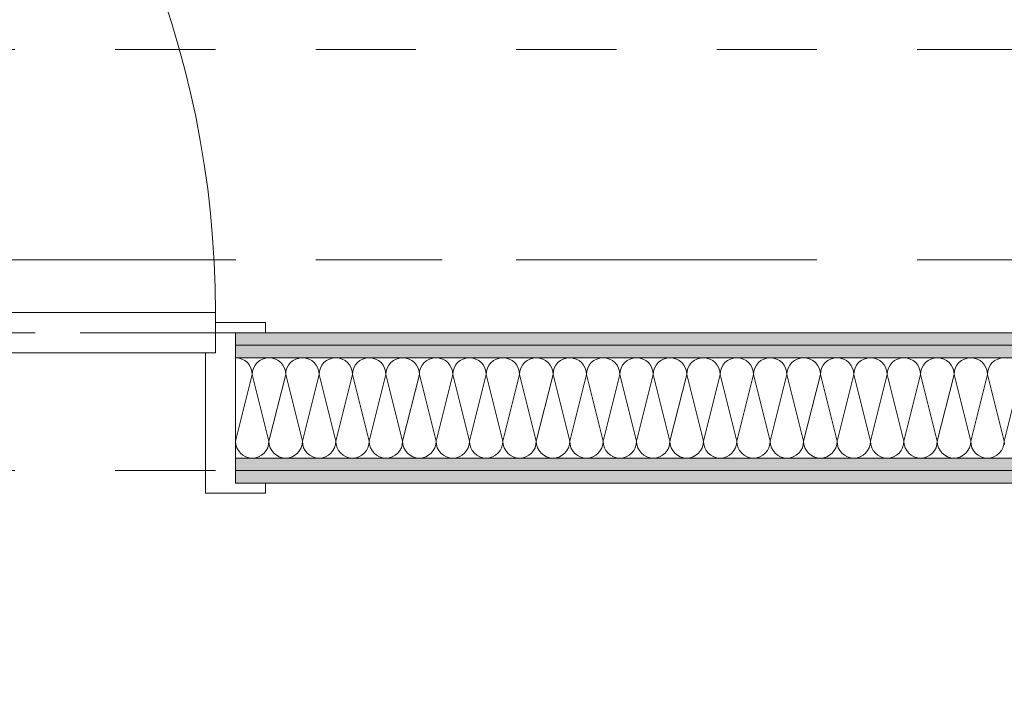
# Model space of a CAD drawing. Header units: metres. Extents: x -4 to 100, y -11 to 17.
# Tile 58 of 256: x 2.485 to 3.467, y 7.875 to 8.54. Entities that reach past the tile are written whole.
import ezdxf

# ---------------------------------------------------------------- set-up
doc = ezdxf.new("R2010")
doc.units = ezdxf.units.M
doc.header["$MEASUREMENT"] = 0
for name, pattern in [('Achse', [0.2, 0.1, -0.05, 0, -0.05]), ('Strichlinie doppelt', [0.546806, 0.264583, -0.105833, 0.070556, -0.105833]), ('Strichlinie eng', [0.115, 0.075, -0.04]), ('Untersicht', [0.1, 0.075, -0.025])]:
    doc.linetypes.add(name, pattern=pattern)
for name, color, linetype in [('152 - Bemaßung_ Beschriftung.Ausbau', 7, 'Continuous'), ('451 - Universal.Achsen Raster', 7, 'Continuous'), ('608 - Struktur.Träger', 7, 'Continuous'), ('650 - Abdeckung.Fußboden Aufbau', 7, 'Continuous'), ('Neubau_606 - Struktur.Wand Innen Ausbau', 7, 'Continuous'), ('Neubau_653 - Abdeckung.TB Verkofferung', 7, 'Continuous')]:
    doc.layers.add(name, color=color, linetype=linetype)
doc.styles.add('ERSTELLTER_STIL_2', font='txt')
doc.dimstyles.new('ERSTELLTER_STIL__3', dxfattribs={"dimtxt": 0.1, "dimasz": 0.0532, "dimexe": 0.18, "dimexo": 0.0625, "dimgap": 0, "dimtad": 1, "dimzin": 0, "dimdsep": 46, "dimtxsty": 'ERSTELLTER_STIL_2', "dimblk": 'ARROWHEAD_2', "dimblk1": 'ARROWHEAD_2', "dimblk2": 'ARROWHEAD_2', "dimcen": 0.09, "dimse1": 1, "dimse2": 1, "dimclrd": 7, "dimclre": 7, "dimclrt": 7, "dimazin": 0, "dimtfac": 1, "dimtdec": 4, "dimtmove": 0, "dimatfit": 3, "dimfxl": 1, "dimtolj": 1, "dimtzin": 0, "dimarcsym": 0})
doc.dimstyles.new('ERSTELLTER_STIL__4', dxfattribs={"dimtxt": 0.1, "dimasz": 0.0532, "dimexe": 0.18, "dimexo": 0.0625, "dimgap": 0, "dimtad": 1, "dimzin": 0, "dimdsep": 46, "dimtxsty": 'ERSTELLTER_STIL_2', "dimblk": 'ARROWHEAD_2', "dimblk1": 'ARROWHEAD_2', "dimblk2": 'ARROWHEAD_2', "dimcen": 0.09, "dimse1": 1, "dimse2": 1, "dimclrd": 7, "dimclre": 7, "dimclrt": 7, "dimazin": 0, "dimtfac": 1, "dimtdec": 4, "dimtmove": 2, "dimatfit": 3, "dimfxl": 1, "dimtolj": 1, "dimtzin": 0, "dimarcsym": 0})
doc.dimstyles.new('ERSTELLTER_STIL__5', dxfattribs={"dimtxt": 0.1, "dimasz": 0.0532, "dimexe": 0.18, "dimexo": 0.0625, "dimgap": 0, "dimtad": 1, "dimtih": 1, "dimtoh": 1, "dimzin": 0, "dimdsep": 46, "dimtxsty": 'ERSTELLTER_STIL_2', "dimblk": 'ARROWHEAD_2', "dimblk1": 'ARROWHEAD_2', "dimblk2": 'ARROWHEAD_2', "dimcen": 0.09, "dimse1": 1, "dimse2": 1, "dimclrd": 7, "dimclre": 7, "dimclrt": 7, "dimazin": 0, "dimtfac": 1, "dimtdec": 4, "dimtmove": 0, "dimatfit": 3, "dimfxl": 1, "dimtolj": 1, "dimtzin": 0, "dimarcsym": 0})
pattern_1 = [(45, (0, 0), (-0.01767767, 0.01767767), [0, -0.025])]

# ---------------------------------------------------------------- blocks, each defined once
blk = doc.blocks.new('*X32')
at = {"layer": 'Neubau_606 - Struktur.Wand Innen Ausbau', "color": 7, "linetype": 'Continuous', "lineweight": 5}
for p, q in [((2.7, 8.20248), (2.69999, 8.20248)), ((2.70325, 8.20216), (2.7, 8.20248)), ((2.70638, 8.20121), (2.70325, 8.20216)), ((2.70926, 8.19967), (2.70638, 8.20121)), ((2.72696, 8.20121), (2.72407, 8.19967)), ((2.73008, 8.20216), (2.72696, 8.20121)), ((2.73333, 8.20248), (2.73008, 8.20216)), ((2.73658, 8.20216), (2.73333, 8.20248)), ((2.73971, 8.20121), (2.73658, 8.20216)), ((2.74259, 8.19967), (2.73971, 8.20121)), ((2.76029, 8.20121), (2.75741, 8.19967)), ((2.76342, 8.20216), (2.76029, 8.20121)), ((2.76667, 8.20248), (2.76342, 8.20216)), ((2.76992, 8.20216), (2.76667, 8.20248)), ((2.77304, 8.20121), (2.76992, 8.20216)), ((2.77593, 8.19967), (2.77304, 8.20121)), ((2.79362, 8.20121), (2.79074, 8.19967)), ((2.79675, 8.20216), (2.79362, 8.20121)), ((2.8, 8.20248), (2.79675, 8.20216)), ((2.80325, 8.20216), (2.8, 8.20248)), ((2.80638, 8.20121), (2.80325, 8.20216)), ((2.80926, 8.19967), (2.80638, 8.20121)), ((2.82696, 8.20121), (2.82407, 8.19967)), ((2.83008, 8.20216), (2.82696, 8.20121)), ((2.83333, 8.20248), (2.83008, 8.20216)), ((2.83658, 8.20216), (2.83333, 8.20248)), ((2.83971, 8.20121), (2.83658, 8.20216)), ((2.84259, 8.19967), (2.83971, 8.20121)), ((2.86029, 8.20121), (2.85741, 8.19967)), ((2.86342, 8.20216), (2.86029, 8.20121)), ((2.86667, 8.20248), (2.86342, 8.20216)), ((2.86992, 8.20216), (2.86667, 8.20248)), ((2.87304, 8.20121), (2.86992, 8.20216)), ((2.87593, 8.19967), (2.87304, 8.20121)), ((2.89362, 8.20121), (2.89074, 8.19967)), ((2.89675, 8.20216), (2.89362, 8.20121)), ((2.9, 8.20248), (2.89675, 8.20216)), ((2.90325, 8.20216), (2.9, 8.20248)), ((2.90638, 8.20121), (2.90325, 8.20216)), ((2.90926, 8.19967), (2.90638, 8.20121)), ((2.92696, 8.20121), (2.92407, 8.19967)), ((2.93008, 8.20216), (2.92696, 8.20121)), ((2.93333, 8.20248), (2.93008, 8.20216)), ((2.93658, 8.20216), (2.93333, 8.20248)), ((2.93971, 8.20121), (2.93658, 8.20216)), ((2.94259, 8.19967), (2.93971, 8.20121)), ((2.96029, 8.20121), (2.95741, 8.19967)), ((2.96342, 8.20216), (2.96029, 8.20121)), ((2.96667, 8.20248), (2.96342, 8.20216)), ((2.96992, 8.20216), (2.96667, 8.20248)), ((2.97304, 8.20121), (2.96992, 8.20216)), ((2.97593, 8.19967), (2.97304, 8.20121)), ((2.99362, 8.20121), (2.99074, 8.19967)), ((2.99675, 8.20216), (2.99362, 8.20121)), ((3, 8.20248), (2.99675, 8.20216)), ((3.00325, 8.20216), (3, 8.20248)), ((3.00638, 8.20121), (3.00325, 8.20216)), ((3.00926, 8.19967), (3.00638, 8.20121)), ((3.02696, 8.20121), (3.02407, 8.19967)), ((3.03008, 8.20216), (3.02696, 8.20121)), ((3.03333, 8.20248), (3.03008, 8.20216)), ((3.03658, 8.20216), (3.03333, 8.20248)), ((3.03971, 8.20121), (3.03658, 8.20216)), ((3.04259, 8.19967), (3.03971, 8.20121)), ((3.06029, 8.20121), (3.05741, 8.19967)), ((3.06342, 8.20216), (3.06029, 8.20121)), ((3.06667, 8.20248), (3.06342, 8.20216)), ((3.06992, 8.20216), (3.06667, 8.20248)), ((3.07304, 8.20121), (3.06992, 8.20216)), ((3.07593, 8.19967), (3.07304, 8.20121)), ((3.09362, 8.20121), (3.09074, 8.19967)), ((3.09675, 8.20216), (3.09362, 8.20121)), ((3.1, 8.20248), (3.09675, 8.20216)), ((3.10325, 8.20216), (3.1, 8.20248)), ((3.10638, 8.20121), (3.10325, 8.20216)), ((3.10926, 8.19967), (3.10638, 8.20121)), ((3.12696, 8.20121), (3.12407, 8.19967)), ((3.13008, 8.20216), (3.12696, 8.20121)), ((3.13333, 8.20248), (3.13008, 8.20216)), ((3.13658, 8.20216), (3.13333, 8.20248)), ((3.13971, 8.20121), (3.13658, 8.20216)), ((3.14259, 8.19967), (3.13971, 8.20121)), ((3.16029, 8.20121), (3.15741, 8.19967)), ((3.16342, 8.20216), (3.16029, 8.20121)), ((3.16667, 8.20248), (3.16342, 8.20216)), ((3.16992, 8.20216), (3.16667, 8.20248)), ((3.17304, 8.20121), (3.16992, 8.20216)), ((3.17593, 8.19967), (3.17304, 8.20121)), ((3.19362, 8.20121), (3.19074, 8.19967)), ((3.19675, 8.20216), (3.19362, 8.20121)), ((3.2, 8.20248), (3.19675, 8.20216)), ((3.20325, 8.20216), (3.2, 8.20248)), ((3.20638, 8.20121), (3.20325, 8.20216)), ((3.20926, 8.19967), (3.20638, 8.20121)), ((3.22696, 8.20121), (3.22407, 8.19967)), ((3.23008, 8.20216), (3.22696, 8.20121)), ((3.23333, 8.20248), (3.23008, 8.20216)), ((3.23658, 8.20216), (3.23333, 8.20248)), ((3.23971, 8.20121), (3.23658, 8.20216)), ((3.24259, 8.19967), (3.23971, 8.20121)), ((3.26029, 8.20121), (3.25741, 8.19967)), ((3.26342, 8.20216), (3.26029, 8.20121)), ((3.26667, 8.20248), (3.26342, 8.20216)), ((3.26992, 8.20216), (3.26667, 8.20248)), ((3.27304, 8.20121), (3.26992, 8.20216)), ((3.27593, 8.19967), (3.27304, 8.20121)), ((3.29362, 8.20121), (3.29074, 8.19967)), ((3.29675, 8.20216), (3.29362, 8.20121)), ((3.3, 8.20248), (3.29675, 8.20216)), ((3.30325, 8.20216), (3.3, 8.20248)), ((3.30638, 8.20121), (3.30325, 8.20216)), ((3.30926, 8.19967), (3.30638, 8.20121)), ((3.32696, 8.20121), (3.32407, 8.19967)), ((3.33008, 8.20216), (3.32696, 8.20121)), ((3.33333, 8.20248), (3.33008, 8.20216)), ((3.33658, 8.20216), (3.33333, 8.20248)), ((3.33971, 8.20121), (3.33658, 8.20216)), ((3.34259, 8.19967), (3.33971, 8.20121)), ((3.36029, 8.20121), (3.35741, 8.19967)), ((3.36342, 8.20216), (3.36029, 8.20121)), ((3.36667, 8.20248), (3.36342, 8.20216)), ((3.36992, 8.20216), (3.36667, 8.20248)), ((3.37304, 8.20121), (3.36992, 8.20216)), ((3.37593, 8.19967), (3.37304, 8.20121)), ((3.39362, 8.20121), (3.39074, 8.19967)), ((3.39675, 8.20216), (3.39362, 8.20121)), ((3.4, 8.20248), (3.39675, 8.20216)), ((3.40325, 8.20216), (3.4, 8.20248)), ((3.40638, 8.20121), (3.40325, 8.20216)), ((3.40926, 8.19967), (3.40638, 8.20121)), ((3.42696, 8.20121), (3.42407, 8.19967)), ((3.43008, 8.20216), (3.42696, 8.20121)), ((3.43333, 8.20248), (3.43008, 8.20216)), ((3.43658, 8.20216), (3.43333, 8.20248)), ((3.43971, 8.20121), (3.43658, 8.20216)), ((3.44259, 8.19967), (3.43971, 8.20121)), ((3.46029, 8.20121), (3.45741, 8.19967)), ((3.46342, 8.20216), (3.46029, 8.20121)), ((3.46667, 8.20248), (3.46342, 8.20216)), ((3.46992, 8.20216), (3.46667, 8.20248)), ((2.71179, 8.1976), (2.70926, 8.19967)), ((2.71386, 8.19508), (2.71179, 8.1976)), ((2.7154, 8.19219), (2.71386, 8.19508)), ((2.71635, 8.18907), (2.7154, 8.19219)), ((2.71794, 8.19219), (2.71699, 8.18907)), ((2.71948, 8.19508), (2.71794, 8.19219)), ((2.72155, 8.1976), (2.71948, 8.19508)), ((2.72407, 8.19967), (2.72155, 8.1976)), ((2.74512, 8.1976), (2.74259, 8.19967)), ((2.74719, 8.19508), (2.74512, 8.1976)), ((2.74873, 8.19219), (2.74719, 8.19508)), ((2.74968, 8.18907), (2.74873, 8.19219)), ((2.75127, 8.19219), (2.75032, 8.18907)), ((2.75281, 8.19508), (2.75127, 8.19219)), ((2.75488, 8.1976), (2.75281, 8.19508)), ((2.75741, 8.19967), (2.75488, 8.1976)), ((2.77845, 8.1976), (2.77593, 8.19967)), ((2.78052, 8.19508), (2.77845, 8.1976)), ((2.78206, 8.19219), (2.78052, 8.19508)), ((2.78301, 8.18907), (2.78206, 8.19219)), ((2.7846, 8.19219), (2.78365, 8.18907)), ((2.78614, 8.19508), (2.7846, 8.19219)), ((2.78821, 8.1976), (2.78614, 8.19508)), ((2.79074, 8.19967), (2.78821, 8.1976)), ((2.81179, 8.1976), (2.80926, 8.19967)), ((2.81386, 8.19508), (2.81179, 8.1976)), ((2.8154, 8.19219), (2.81386, 8.19508)), ((2.81635, 8.18907), (2.8154, 8.19219)), ((2.81794, 8.19219), (2.81699, 8.18907)), ((2.81948, 8.19508), (2.81794, 8.19219)), ((2.82155, 8.1976), (2.81948, 8.19508)), ((2.82407, 8.19967), (2.82155, 8.1976)), ((2.84512, 8.1976), (2.84259, 8.19967)), ((2.84719, 8.19508), (2.84512, 8.1976)), ((2.84873, 8.19219), (2.84719, 8.19508)), ((2.84968, 8.18907), (2.84873, 8.19219)), ((2.85127, 8.19219), (2.85032, 8.18907)), ((2.85281, 8.19508), (2.85127, 8.19219)), ((2.85488, 8.1976), (2.85281, 8.19508)), ((2.85741, 8.19967), (2.85488, 8.1976)), ((2.87845, 8.1976), (2.87593, 8.19967)), ((2.88052, 8.19508), (2.87845, 8.1976)), ((2.88206, 8.19219), (2.88052, 8.19508)), ((2.88301, 8.18907), (2.88206, 8.19219)), ((2.8846, 8.19219), (2.88365, 8.18907)), ((2.88614, 8.19508), (2.8846, 8.19219)), ((2.88821, 8.1976), (2.88614, 8.19508)), ((2.89074, 8.19967), (2.88821, 8.1976)), ((2.91179, 8.1976), (2.90926, 8.19967)), ((2.91386, 8.19508), (2.91179, 8.1976)), ((2.9154, 8.19219), (2.91386, 8.19508)), ((2.91635, 8.18907), (2.9154, 8.19219)), ((2.91794, 8.19219), (2.91699, 8.18907)), ((2.91948, 8.19508), (2.91794, 8.19219)), ((2.92155, 8.1976), (2.91948, 8.19508)), ((2.92407, 8.19967), (2.92155, 8.1976)), ((2.94512, 8.1976), (2.94259, 8.19967)), ((2.94719, 8.19508), (2.94512, 8.1976)), ((2.94873, 8.19219), (2.94719, 8.19508)), ((2.94968, 8.18907), (2.94873, 8.19219)), ((2.95127, 8.19219), (2.95032, 8.18907)), ((2.95281, 8.19508), (2.95127, 8.19219)), ((2.95488, 8.1976), (2.95281, 8.19508)), ((2.95741, 8.19967), (2.95488, 8.1976)), ((2.97845, 8.1976), (2.97593, 8.19967)), ((2.98052, 8.19508), (2.97845, 8.1976)), ((2.98206, 8.19219), (2.98052, 8.19508)), ((2.98301, 8.18907), (2.98206, 8.19219)), ((2.9846, 8.19219), (2.98365, 8.18907)), ((2.98614, 8.19508), (2.9846, 8.19219)), ((2.98821, 8.1976), (2.98614, 8.19508)), ((2.99074, 8.19967), (2.98821, 8.1976)), ((3.01179, 8.1976), (3.00926, 8.19967)), ((3.01386, 8.19508), (3.01179, 8.1976)), ((3.0154, 8.19219), (3.01386, 8.19508)), ((3.01635, 8.18907), (3.0154, 8.19219)), ((3.01794, 8.19219), (3.01699, 8.18907)), ((3.01948, 8.19508), (3.01794, 8.19219)), ((3.02155, 8.1976), (3.01948, 8.19508)), ((3.02407, 8.19967), (3.02155, 8.1976)), ((3.04512, 8.1976), (3.04259, 8.19967)), ((3.04719, 8.19508), (3.04512, 8.1976)), ((3.04873, 8.19219), (3.04719, 8.19508)), ((3.04968, 8.18907), (3.04873, 8.19219)), ((3.05127, 8.19219), (3.05032, 8.18907)), ((3.05281, 8.19508), (3.05127, 8.19219)), ((3.05488, 8.1976), (3.05281, 8.19508)), ((3.05741, 8.19967), (3.05488, 8.1976)), ((3.07845, 8.1976), (3.07593, 8.19967)), ((3.08052, 8.19508), (3.07845, 8.1976)), ((3.08206, 8.19219), (3.08052, 8.19508)), ((3.08301, 8.18907), (3.08206, 8.19219)), ((3.0846, 8.19219), (3.08365, 8.18907)), ((3.08614, 8.19508), (3.0846, 8.19219)), ((3.08821, 8.1976), (3.08614, 8.19508)), ((3.09074, 8.19967), (3.08821, 8.1976)), ((3.11179, 8.1976), (3.10926, 8.19967)), ((3.11386, 8.19508), (3.11179, 8.1976)), ((3.1154, 8.19219), (3.11386, 8.19508)), ((3.11635, 8.18907), (3.1154, 8.19219)), ((3.11794, 8.19219), (3.11699, 8.18907)), ((3.11948, 8.19508), (3.11794, 8.19219)), ((3.12155, 8.1976), (3.11948, 8.19508)), ((3.12407, 8.19967), (3.12155, 8.1976)), ((3.14512, 8.1976), (3.14259, 8.19967)), ((3.14719, 8.19508), (3.14512, 8.1976)), ((3.14873, 8.19219), (3.14719, 8.19508)), ((3.14968, 8.18907), (3.14873, 8.19219)), ((3.15127, 8.19219), (3.15032, 8.18907)), ((3.15281, 8.19508), (3.15127, 8.19219)), ((3.15488, 8.1976), (3.15281, 8.19508)), ((3.15741, 8.19967), (3.15488, 8.1976)), ((3.17845, 8.1976), (3.17593, 8.19967)), ((3.18052, 8.19508), (3.17845, 8.1976)), ((3.18206, 8.19219), (3.18052, 8.19508)), ((3.18301, 8.18907), (3.18206, 8.19219)), ((3.1846, 8.19219), (3.18365, 8.18907)), ((3.18614, 8.19508), (3.1846, 8.19219)), ((3.18821, 8.1976), (3.18614, 8.19508)), ((3.19074, 8.19967), (3.18821, 8.1976)), ((3.21179, 8.1976), (3.20926, 8.19967)), ((3.21386, 8.19508), (3.21179, 8.1976)), ((3.2154, 8.19219), (3.21386, 8.19508)), ((3.21635, 8.18907), (3.2154, 8.19219)), ((3.21794, 8.19219), (3.21699, 8.18907)), ((3.21948, 8.19508), (3.21794, 8.19219)), ((3.22155, 8.1976), (3.21948, 8.19508)), ((3.22407, 8.19967), (3.22155, 8.1976)), ((3.24512, 8.1976), (3.24259, 8.19967)), ((3.24719, 8.19508), (3.24512, 8.1976)), ((3.24873, 8.19219), (3.24719, 8.19508)), ((3.24968, 8.18907), (3.24873, 8.19219)), ((3.25127, 8.19219), (3.25032, 8.18907)), ((3.25281, 8.19508), (3.25127, 8.19219)), ((3.25488, 8.1976), (3.25281, 8.19508)), ((3.25741, 8.19967), (3.25488, 8.1976)), ((3.27845, 8.1976), (3.27593, 8.19967)), ((3.28052, 8.19508), (3.27845, 8.1976)), ((3.28206, 8.19219), (3.28052, 8.19508)), ((3.28301, 8.18907), (3.28206, 8.19219)), ((3.2846, 8.19219), (3.28365, 8.18907)), ((3.28614, 8.19508), (3.2846, 8.19219)), ((3.28821, 8.1976), (3.28614, 8.19508)), ((3.29074, 8.19967), (3.28821, 8.1976)), ((3.31179, 8.1976), (3.30926, 8.19967)), ((3.31386, 8.19508), (3.31179, 8.1976)), ((3.3154, 8.19219), (3.31386, 8.19508)), ((3.31635, 8.18907), (3.3154, 8.19219)), ((3.31794, 8.19219), (3.31699, 8.18907)), ((3.31948, 8.19508), (3.31794, 8.19219)), ((3.32155, 8.1976), (3.31948, 8.19508)), ((3.32407, 8.19967), (3.32155, 8.1976)), ((3.34512, 8.1976), (3.34259, 8.19967)), ((3.34719, 8.19508), (3.34512, 8.1976)), ((3.34873, 8.19219), (3.34719, 8.19508)), ((3.34968, 8.18907), (3.34873, 8.19219)), ((3.35127, 8.19219), (3.35032, 8.18907)), ((3.35281, 8.19508), (3.35127, 8.19219)), ((3.35488, 8.1976), (3.35281, 8.19508)), ((3.35741, 8.19967), (3.35488, 8.1976)), ((3.37845, 8.1976), (3.37593, 8.19967)), ((3.38052, 8.19508), (3.37845, 8.1976)), ((3.38206, 8.19219), (3.38052, 8.19508)), ((3.38301, 8.18907), (3.38206, 8.19219)), ((3.3846, 8.19219), (3.38365, 8.18907)), ((3.38614, 8.19508), (3.3846, 8.19219)), ((3.38821, 8.1976), (3.38614, 8.19508)), ((3.39074, 8.19967), (3.38821, 8.1976)), ((3.41179, 8.1976), (3.40926, 8.19967)), ((3.41386, 8.19508), (3.41179, 8.1976)), ((3.4154, 8.19219), (3.41386, 8.19508)), ((3.41635, 8.18907), (3.4154, 8.19219)), ((3.41794, 8.19219), (3.41699, 8.18907)), ((3.41948, 8.19508), (3.41794, 8.19219)), ((3.42155, 8.1976), (3.41948, 8.19508)), ((3.42407, 8.19967), (3.42155, 8.1976)), ((3.44512, 8.1976), (3.44259, 8.19967)), ((3.44719, 8.19508), (3.44512, 8.1976)), ((3.44873, 8.19219), (3.44719, 8.19508)), ((3.44968, 8.18907), (3.44873, 8.19219)), ((3.45127, 8.19219), (3.45032, 8.18907)), ((3.45281, 8.19508), (3.45127, 8.19219)), ((3.45488, 8.1976), (3.45281, 8.19508)), ((3.45741, 8.19967), (3.45488, 8.1976)), ((2.7, 8.11915), (2.71667, 8.18582)), ((2.71667, 8.18582), (2.71635, 8.18907)), ((2.71699, 8.18907), (2.71667, 8.18582)), ((2.73333, 8.11915), (2.71667, 8.18582)), ((2.73333, 8.11915), (2.75, 8.18582)), ((2.75, 8.18582), (2.74968, 8.18907)), ((2.75032, 8.18907), (2.75, 8.18582)), ((2.76667, 8.11915), (2.75, 8.18582)), ((2.76667, 8.11915), (2.78333, 8.18582)), ((2.78333, 8.18582), (2.78301, 8.18907)), ((2.78365, 8.18907), (2.78333, 8.18582)), ((2.8, 8.11915), (2.78333, 8.18582)), ((2.8, 8.11915), (2.81667, 8.18582)), ((2.81667, 8.18582), (2.81635, 8.18907)), ((2.81699, 8.18907), (2.81667, 8.18582)), ((2.83333, 8.11915), (2.81667, 8.18582)), ((2.83333, 8.11915), (2.85, 8.18582)), ((2.85, 8.18582), (2.84968, 8.18907)), ((2.85032, 8.18907), (2.85, 8.18582)), ((2.86667, 8.11915), (2.85, 8.18582)), ((2.86667, 8.11915), (2.88333, 8.18582)), ((2.88333, 8.18582), (2.88301, 8.18907)), ((2.88365, 8.18907), (2.88333, 8.18582)), ((2.9, 8.11915), (2.88333, 8.18582)), ((2.9, 8.11915), (2.91667, 8.18582)), ((2.91667, 8.18582), (2.91635, 8.18907)), ((2.91699, 8.18907), (2.91667, 8.18582)), ((2.93333, 8.11915), (2.91667, 8.18582)), ((2.93333, 8.11915), (2.95, 8.18582)), ((2.95, 8.18582), (2.94968, 8.18907)), ((2.95032, 8.18907), (2.95, 8.18582)), ((2.96667, 8.11915), (2.95, 8.18582)), ((2.96667, 8.11915), (2.98333, 8.18582)), ((2.98333, 8.18582), (2.98301, 8.18907)), ((2.98365, 8.18907), (2.98333, 8.18582)), ((3, 8.11915), (2.98333, 8.18582)), ((3, 8.11915), (3.01667, 8.18582)), ((3.01667, 8.18582), (3.01635, 8.18907)), ((3.01699, 8.18907), (3.01667, 8.18582)), ((3.03333, 8.11915), (3.01667, 8.18582)), ((3.03333, 8.11915), (3.05, 8.18582)), ((3.05, 8.18582), (3.04968, 8.18907)), ((3.05032, 8.18907), (3.05, 8.18582)), ((3.06667, 8.11915), (3.05, 8.18582)), ((3.06667, 8.11915), (3.08333, 8.18582)), ((3.08333, 8.18582), (3.08301, 8.18907)), ((3.08365, 8.18907), (3.08333, 8.18582)), ((3.1, 8.11915), (3.08333, 8.18582)), ((3.1, 8.11915), (3.11667, 8.18582)), ((3.11667, 8.18582), (3.11635, 8.18907)), ((3.11699, 8.18907), (3.11667, 8.18582)), ((3.13333, 8.11915), (3.11667, 8.18582)), ((3.13333, 8.11915), (3.15, 8.18582)), ((3.15, 8.18582), (3.14968, 8.18907)), ((3.15032, 8.18907), (3.15, 8.18582)), ((3.16667, 8.11915), (3.15, 8.18582)), ((3.16667, 8.11915), (3.18333, 8.18582)), ((3.18333, 8.18582), (3.18301, 8.18907)), ((3.18365, 8.18907), (3.18333, 8.18582)), ((3.2, 8.11915), (3.18333, 8.18582)), ((3.2, 8.11915), (3.21667, 8.18582)), ((3.21667, 8.18582), (3.21635, 8.18907)), ((3.21699, 8.18907), (3.21667, 8.18582)), ((3.23333, 8.11915), (3.21667, 8.18582)), ((3.23333, 8.11915), (3.25, 8.18582)), ((3.25, 8.18582), (3.24968, 8.18907)), ((3.25032, 8.18907), (3.25, 8.18582)), ((3.26667, 8.11915), (3.25, 8.18582)), ((3.26667, 8.11915), (3.28333, 8.18582)), ((3.28333, 8.18582), (3.28301, 8.18907)), ((3.28365, 8.18907), (3.28333, 8.18582)), ((3.3, 8.11915), (3.28333, 8.18582)), ((3.3, 8.11915), (3.31667, 8.18582)), ((3.31667, 8.18582), (3.31635, 8.18907)), ((3.31699, 8.18907), (3.31667, 8.18582)), ((3.33333, 8.11915), (3.31667, 8.18582)), ((3.33333, 8.11915), (3.35, 8.18582)), ((3.35, 8.18582), (3.34968, 8.18907)), ((3.35032, 8.18907), (3.35, 8.18582)), ((3.36667, 8.11915), (3.35, 8.18582)), ((3.36667, 8.11915), (3.38333, 8.18582)), ((3.38333, 8.18582), (3.38301, 8.18907)), ((3.38365, 8.18907), (3.38333, 8.18582)), ((3.4, 8.11915), (3.38333, 8.18582)), ((3.4, 8.11915), (3.41667, 8.18582)), ((3.41667, 8.18582), (3.41635, 8.18907)), ((3.41699, 8.18907), (3.41667, 8.18582)), ((3.43333, 8.11915), (3.41667, 8.18582)), ((3.43333, 8.11915), (3.45, 8.18582)), ((3.45, 8.18582), (3.44968, 8.18907)), ((3.45032, 8.18907), (3.45, 8.18582)), ((3.46667, 8.11915), (3.45, 8.18582)), ((3.46667, 8.11915), (3.48333, 8.18582)), ((2.7, 8.11915), (2.69999, 8.11919)), ((2.69999, 8.11904), (2.7, 8.11915)), ((2.7, 8.11915), (2.70032, 8.1159)), ((2.70032, 8.1159), (2.70127, 8.11277)), ((2.70127, 8.11277), (2.70281, 8.10989)), ((2.73052, 8.10989), (2.73206, 8.11277)), ((2.73206, 8.11277), (2.73301, 8.1159)), ((2.73301, 8.1159), (2.73333, 8.11915)), ((2.73333, 8.11915), (2.73365, 8.1159)), ((2.73365, 8.1159), (2.7346, 8.11277)), ((2.7346, 8.11277), (2.73614, 8.10989)), ((2.76386, 8.10989), (2.7654, 8.11277)), ((2.7654, 8.11277), (2.76635, 8.1159)), ((2.76635, 8.1159), (2.76667, 8.11915)), ((2.76667, 8.11915), (2.76699, 8.1159)), ((2.76699, 8.1159), (2.76794, 8.11277)), ((2.76794, 8.11277), (2.76948, 8.10989)), ((2.79719, 8.10989), (2.79873, 8.11277)), ((2.79873, 8.11277), (2.79968, 8.1159)), ((2.79968, 8.1159), (2.8, 8.11915)), ((2.8, 8.11915), (2.80032, 8.1159)), ((2.80032, 8.1159), (2.80127, 8.11277)), ((2.80127, 8.11277), (2.80281, 8.10989)), ((2.83052, 8.10989), (2.83206, 8.11277)), ((2.83206, 8.11277), (2.83301, 8.1159)), ((2.83301, 8.1159), (2.83333, 8.11915)), ((2.83333, 8.11915), (2.83365, 8.1159)), ((2.83365, 8.1159), (2.8346, 8.11277)), ((2.8346, 8.11277), (2.83614, 8.10989)), ((2.86386, 8.10989), (2.8654, 8.11277)), ((2.8654, 8.11277), (2.86635, 8.1159)), ((2.86635, 8.1159), (2.86667, 8.11915)), ((2.86667, 8.11915), (2.86699, 8.1159)), ((2.86699, 8.1159), (2.86794, 8.11277)), ((2.86794, 8.11277), (2.86948, 8.10989)), ((2.89719, 8.10989), (2.89873, 8.11277)), ((2.89873, 8.11277), (2.89968, 8.1159)), ((2.89968, 8.1159), (2.9, 8.11915)), ((2.9, 8.11915), (2.90032, 8.1159)), ((2.90032, 8.1159), (2.90127, 8.11277)), ((2.90127, 8.11277), (2.90281, 8.10989)), ((2.93052, 8.10989), (2.93206, 8.11277)), ((2.93206, 8.11277), (2.93301, 8.1159)), ((2.93301, 8.1159), (2.93333, 8.11915)), ((2.93333, 8.11915), (2.93365, 8.1159)), ((2.93365, 8.1159), (2.9346, 8.11277)), ((2.9346, 8.11277), (2.93614, 8.10989)), ((2.96386, 8.10989), (2.9654, 8.11277)), ((2.9654, 8.11277), (2.96635, 8.1159)), ((2.96635, 8.1159), (2.96667, 8.11915)), ((2.96667, 8.11915), (2.96699, 8.1159)), ((2.96699, 8.1159), (2.96794, 8.11277)), ((2.96794, 8.11277), (2.96948, 8.10989)), ((2.99719, 8.10989), (2.99873, 8.11277)), ((2.99873, 8.11277), (2.99968, 8.1159)), ((2.99968, 8.1159), (3, 8.11915)), ((3, 8.11915), (3.00032, 8.1159)), ((3.00032, 8.1159), (3.00127, 8.11277)), ((3.00127, 8.11277), (3.00281, 8.10989)), ((3.03052, 8.10989), (3.03206, 8.11277)), ((3.03206, 8.11277), (3.03301, 8.1159)), ((3.03301, 8.1159), (3.03333, 8.11915)), ((3.03333, 8.11915), (3.03365, 8.1159)), ((3.03365, 8.1159), (3.0346, 8.11277)), ((3.0346, 8.11277), (3.03614, 8.10989)), ((3.06386, 8.10989), (3.0654, 8.11277)), ((3.0654, 8.11277), (3.06635, 8.1159)), ((3.06635, 8.1159), (3.06667, 8.11915)), ((3.06667, 8.11915), (3.06699, 8.1159)), ((3.06699, 8.1159), (3.06794, 8.11277)), ((3.06794, 8.11277), (3.06948, 8.10989)), ((3.09719, 8.10989), (3.09873, 8.11277)), ((3.09873, 8.11277), (3.09968, 8.1159)), ((3.09968, 8.1159), (3.1, 8.11915)), ((3.1, 8.11915), (3.10032, 8.1159)), ((3.10032, 8.1159), (3.10127, 8.11277)), ((3.10127, 8.11277), (3.10281, 8.10989)), ((3.13052, 8.10989), (3.13206, 8.11277)), ((3.13206, 8.11277), (3.13301, 8.1159)), ((3.13301, 8.1159), (3.13333, 8.11915)), ((3.13333, 8.11915), (3.13365, 8.1159)), ((3.13365, 8.1159), (3.1346, 8.11277)), ((3.1346, 8.11277), (3.13614, 8.10989)), ((3.16386, 8.10989), (3.1654, 8.11277)), ((3.1654, 8.11277), (3.16635, 8.1159)), ((3.16635, 8.1159), (3.16667, 8.11915)), ((3.16667, 8.11915), (3.16699, 8.1159)), ((3.16699, 8.1159), (3.16794, 8.11277)), ((3.16794, 8.11277), (3.16948, 8.10989)), ((3.19719, 8.10989), (3.19873, 8.11277)), ((3.19873, 8.11277), (3.19968, 8.1159)), ((3.19968, 8.1159), (3.2, 8.11915)), ((3.2, 8.11915), (3.20032, 8.1159)), ((3.20032, 8.1159), (3.20127, 8.11277)), ((3.20127, 8.11277), (3.20281, 8.10989)), ((3.23052, 8.10989), (3.23206, 8.11277)), ((3.23206, 8.11277), (3.23301, 8.1159)), ((3.23301, 8.1159), (3.23333, 8.11915)), ((3.23333, 8.11915), (3.23365, 8.1159)), ((3.23365, 8.1159), (3.2346, 8.11277)), ((3.2346, 8.11277), (3.23614, 8.10989)), ((3.26386, 8.10989), (3.2654, 8.11277)), ((3.2654, 8.11277), (3.26635, 8.1159)), ((3.26635, 8.1159), (3.26667, 8.11915)), ((3.26667, 8.11915), (3.26699, 8.1159)), ((3.26699, 8.1159), (3.26794, 8.11277)), ((3.26794, 8.11277), (3.26948, 8.10989)), ((3.29719, 8.10989), (3.29873, 8.11277)), ((3.29873, 8.11277), (3.29968, 8.1159)), ((3.29968, 8.1159), (3.3, 8.11915)), ((3.3, 8.11915), (3.30032, 8.1159)), ((3.30032, 8.1159), (3.30127, 8.11277)), ((3.30127, 8.11277), (3.30281, 8.10989)), ((3.33052, 8.10989), (3.33206, 8.11277)), ((3.33206, 8.11277), (3.33301, 8.1159)), ((3.33301, 8.1159), (3.33333, 8.11915)), ((3.33333, 8.11915), (3.33365, 8.1159)), ((3.33365, 8.1159), (3.3346, 8.11277)), ((3.3346, 8.11277), (3.33614, 8.10989)), ((3.36386, 8.10989), (3.3654, 8.11277)), ((3.3654, 8.11277), (3.36635, 8.1159)), ((3.36635, 8.1159), (3.36667, 8.11915)), ((3.36667, 8.11915), (3.36699, 8.1159)), ((3.36699, 8.1159), (3.36794, 8.11277)), ((3.36794, 8.11277), (3.36948, 8.10989)), ((3.39719, 8.10989), (3.39873, 8.11277)), ((3.39873, 8.11277), (3.39968, 8.1159)), ((3.39968, 8.1159), (3.4, 8.11915)), ((3.4, 8.11915), (3.40032, 8.1159)), ((3.40032, 8.1159), (3.40127, 8.11277)), ((3.40127, 8.11277), (3.40281, 8.10989)), ((3.43052, 8.10989), (3.43206, 8.11277)), ((3.43206, 8.11277), (3.43301, 8.1159)), ((3.43301, 8.1159), (3.43333, 8.11915)), ((3.43333, 8.11915), (3.43365, 8.1159)), ((3.43365, 8.1159), (3.4346, 8.11277)), ((3.4346, 8.11277), (3.43614, 8.10989)), ((3.46386, 8.10989), (3.4654, 8.11277)), ((3.4654, 8.11277), (3.46635, 8.1159)), ((3.46635, 8.1159), (3.46667, 8.11915)), ((3.46667, 8.11915), (3.46699, 8.1159)), ((2.70281, 8.10989), (2.70488, 8.10736)), ((2.70488, 8.10736), (2.70741, 8.10529)), ((2.70741, 8.10529), (2.71029, 8.10375)), ((2.71029, 8.10375), (2.71342, 8.1028)), ((2.71342, 8.1028), (2.71667, 8.10248)), ((2.71667, 8.10248), (2.71992, 8.1028)), ((2.71992, 8.1028), (2.72304, 8.10375)), ((2.72304, 8.10375), (2.72593, 8.10529)), ((2.72593, 8.10529), (2.72845, 8.10736)), ((2.72845, 8.10736), (2.73052, 8.10989)), ((2.73614, 8.10989), (2.73821, 8.10736)), ((2.73821, 8.10736), (2.74074, 8.10529)), ((2.74074, 8.10529), (2.74362, 8.10375)), ((2.74362, 8.10375), (2.74675, 8.1028)), ((2.74675, 8.1028), (2.75, 8.10248)), ((2.75, 8.10248), (2.75325, 8.1028)), ((2.75325, 8.1028), (2.75638, 8.10375)), ((2.75638, 8.10375), (2.75926, 8.10529)), ((2.75926, 8.10529), (2.76179, 8.10736)), ((2.76179, 8.10736), (2.76386, 8.10989)), ((2.76948, 8.10989), (2.77155, 8.10736)), ((2.77155, 8.10736), (2.77407, 8.10529)), ((2.77407, 8.10529), (2.77696, 8.10375)), ((2.77696, 8.10375), (2.78008, 8.1028)), ((2.78008, 8.1028), (2.78333, 8.10248)), ((2.78333, 8.10248), (2.78658, 8.1028)), ((2.78658, 8.1028), (2.78971, 8.10375)), ((2.78971, 8.10375), (2.79259, 8.10529)), ((2.79259, 8.10529), (2.79512, 8.10736)), ((2.79512, 8.10736), (2.79719, 8.10989)), ((2.80281, 8.10989), (2.80488, 8.10736)), ((2.80488, 8.10736), (2.80741, 8.10529)), ((2.80741, 8.10529), (2.81029, 8.10375)), ((2.81029, 8.10375), (2.81342, 8.1028)), ((2.81342, 8.1028), (2.81667, 8.10248)), ((2.81667, 8.10248), (2.81992, 8.1028)), ((2.81992, 8.1028), (2.82304, 8.10375)), ((2.82304, 8.10375), (2.82593, 8.10529)), ((2.82593, 8.10529), (2.82845, 8.10736)), ((2.82845, 8.10736), (2.83052, 8.10989)), ((2.83614, 8.10989), (2.83821, 8.10736)), ((2.83821, 8.10736), (2.84074, 8.10529)), ((2.84074, 8.10529), (2.84362, 8.10375)), ((2.84362, 8.10375), (2.84675, 8.1028)), ((2.84675, 8.1028), (2.85, 8.10248)), ((2.85, 8.10248), (2.85325, 8.1028)), ((2.85325, 8.1028), (2.85638, 8.10375)), ((2.85638, 8.10375), (2.85926, 8.10529)), ((2.85926, 8.10529), (2.86179, 8.10736)), ((2.86179, 8.10736), (2.86386, 8.10989)), ((2.86948, 8.10989), (2.87155, 8.10736)), ((2.87155, 8.10736), (2.87407, 8.10529)), ((2.87407, 8.10529), (2.87696, 8.10375)), ((2.87696, 8.10375), (2.88008, 8.1028)), ((2.88008, 8.1028), (2.88333, 8.10248)), ((2.88333, 8.10248), (2.88658, 8.1028)), ((2.88658, 8.1028), (2.88971, 8.10375)), ((2.88971, 8.10375), (2.89259, 8.10529)), ((2.89259, 8.10529), (2.89512, 8.10736)), ((2.89512, 8.10736), (2.89719, 8.10989)), ((2.90281, 8.10989), (2.90488, 8.10736)), ((2.90488, 8.10736), (2.90741, 8.10529)), ((2.90741, 8.10529), (2.91029, 8.10375)), ((2.91029, 8.10375), (2.91342, 8.1028)), ((2.91342, 8.1028), (2.91667, 8.10248)), ((2.91667, 8.10248), (2.91992, 8.1028)), ((2.91992, 8.1028), (2.92304, 8.10375)), ((2.92304, 8.10375), (2.92593, 8.10529)), ((2.92593, 8.10529), (2.92845, 8.10736)), ((2.92845, 8.10736), (2.93052, 8.10989)), ((2.93614, 8.10989), (2.93821, 8.10736)), ((2.93821, 8.10736), (2.94074, 8.10529)), ((2.94074, 8.10529), (2.94362, 8.10375)), ((2.94362, 8.10375), (2.94675, 8.1028)), ((2.94675, 8.1028), (2.95, 8.10248)), ((2.95, 8.10248), (2.95325, 8.1028)), ((2.95325, 8.1028), (2.95638, 8.10375)), ((2.95638, 8.10375), (2.95926, 8.10529)), ((2.95926, 8.10529), (2.96179, 8.10736)), ((2.96179, 8.10736), (2.96386, 8.10989)), ((2.96948, 8.10989), (2.97155, 8.10736)), ((2.97155, 8.10736), (2.97407, 8.10529)), ((2.97407, 8.10529), (2.97696, 8.10375)), ((2.97696, 8.10375), (2.98008, 8.1028)), ((2.98008, 8.1028), (2.98333, 8.10248)), ((2.98333, 8.10248), (2.98658, 8.1028)), ((2.98658, 8.1028), (2.98971, 8.10375)), ((2.98971, 8.10375), (2.99259, 8.10529)), ((2.99259, 8.10529), (2.99512, 8.10736)), ((2.99512, 8.10736), (2.99719, 8.10989)), ((3.00281, 8.10989), (3.00488, 8.10736)), ((3.00488, 8.10736), (3.00741, 8.10529)), ((3.00741, 8.10529), (3.01029, 8.10375)), ((3.01029, 8.10375), (3.01342, 8.1028)), ((3.01342, 8.1028), (3.01667, 8.10248)), ((3.01667, 8.10248), (3.01992, 8.1028)), ((3.01992, 8.1028), (3.02304, 8.10375)), ((3.02304, 8.10375), (3.02593, 8.10529)), ((3.02593, 8.10529), (3.02845, 8.10736)), ((3.02845, 8.10736), (3.03052, 8.10989)), ((3.03614, 8.10989), (3.03821, 8.10736)), ((3.03821, 8.10736), (3.04074, 8.10529)), ((3.04074, 8.10529), (3.04362, 8.10375)), ((3.04362, 8.10375), (3.04675, 8.1028)), ((3.04675, 8.1028), (3.05, 8.10248)), ((3.05, 8.10248), (3.05325, 8.1028)), ((3.05325, 8.1028), (3.05638, 8.10375)), ((3.05638, 8.10375), (3.05926, 8.10529)), ((3.05926, 8.10529), (3.06179, 8.10736)), ((3.06179, 8.10736), (3.06386, 8.10989)), ((3.06948, 8.10989), (3.07155, 8.10736)), ((3.07155, 8.10736), (3.07407, 8.10529)), ((3.07407, 8.10529), (3.07696, 8.10375)), ((3.07696, 8.10375), (3.08008, 8.1028)), ((3.08008, 8.1028), (3.08333, 8.10248)), ((3.08333, 8.10248), (3.08658, 8.1028)), ((3.08658, 8.1028), (3.08971, 8.10375)), ((3.08971, 8.10375), (3.09259, 8.10529)), ((3.09259, 8.10529), (3.09512, 8.10736)), ((3.09512, 8.10736), (3.09719, 8.10989)), ((3.10281, 8.10989), (3.10488, 8.10736)), ((3.10488, 8.10736), (3.10741, 8.10529)), ((3.10741, 8.10529), (3.11029, 8.10375)), ((3.11029, 8.10375), (3.11342, 8.1028)), ((3.11342, 8.1028), (3.11667, 8.10248)), ((3.11667, 8.10248), (3.11992, 8.1028)), ((3.11992, 8.1028), (3.12304, 8.10375)), ((3.12304, 8.10375), (3.12593, 8.10529)), ((3.12593, 8.10529), (3.12845, 8.10736)), ((3.12845, 8.10736), (3.13052, 8.10989)), ((3.13614, 8.10989), (3.13821, 8.10736)), ((3.13821, 8.10736), (3.14074, 8.10529)), ((3.14074, 8.10529), (3.14362, 8.10375)), ((3.14362, 8.10375), (3.14675, 8.1028)), ((3.14675, 8.1028), (3.15, 8.10248)), ((3.15, 8.10248), (3.15325, 8.1028)), ((3.15325, 8.1028), (3.15638, 8.10375)), ((3.15638, 8.10375), (3.15926, 8.10529)), ((3.15926, 8.10529), (3.16179, 8.10736)), ((3.16179, 8.10736), (3.16386, 8.10989)), ((3.16948, 8.10989), (3.17155, 8.10736)), ((3.17155, 8.10736), (3.17407, 8.10529)), ((3.17407, 8.10529), (3.17696, 8.10375)), ((3.17696, 8.10375), (3.18008, 8.1028)), ((3.18008, 8.1028), (3.18333, 8.10248)), ((3.18333, 8.10248), (3.18658, 8.1028)), ((3.18658, 8.1028), (3.18971, 8.10375)), ((3.18971, 8.10375), (3.19259, 8.10529)), ((3.19259, 8.10529), (3.19512, 8.10736)), ((3.19512, 8.10736), (3.19719, 8.10989)), ((3.20281, 8.10989), (3.20488, 8.10736)), ((3.20488, 8.10736), (3.20741, 8.10529)), ((3.20741, 8.10529), (3.21029, 8.10375)), ((3.21029, 8.10375), (3.21342, 8.1028)), ((3.21342, 8.1028), (3.21667, 8.10248)), ((3.21667, 8.10248), (3.21992, 8.1028)), ((3.21992, 8.1028), (3.22304, 8.10375)), ((3.22304, 8.10375), (3.22593, 8.10529)), ((3.22593, 8.10529), (3.22845, 8.10736)), ((3.22845, 8.10736), (3.23052, 8.10989)), ((3.23614, 8.10989), (3.23821, 8.10736)), ((3.23821, 8.10736), (3.24074, 8.10529)), ((3.24074, 8.10529), (3.24362, 8.10375)), ((3.24362, 8.10375), (3.24675, 8.1028)), ((3.24675, 8.1028), (3.25, 8.10248)), ((3.25, 8.10248), (3.25325, 8.1028)), ((3.25325, 8.1028), (3.25638, 8.10375)), ((3.25638, 8.10375), (3.25926, 8.10529)), ((3.25926, 8.10529), (3.26179, 8.10736)), ((3.26179, 8.10736), (3.26386, 8.10989)), ((3.26948, 8.10989), (3.27155, 8.10736)), ((3.27155, 8.10736), (3.27407, 8.10529)), ((3.27407, 8.10529), (3.27696, 8.10375)), ((3.27696, 8.10375), (3.28008, 8.1028)), ((3.28008, 8.1028), (3.28333, 8.10248)), ((3.28333, 8.10248), (3.28658, 8.1028)), ((3.28658, 8.1028), (3.28971, 8.10375)), ((3.28971, 8.10375), (3.29259, 8.10529)), ((3.29259, 8.10529), (3.29512, 8.10736)), ((3.29512, 8.10736), (3.29719, 8.10989)), ((3.30281, 8.10989), (3.30488, 8.10736)), ((3.30488, 8.10736), (3.30741, 8.10529)), ((3.30741, 8.10529), (3.31029, 8.10375)), ((3.31029, 8.10375), (3.31342, 8.1028)), ((3.31342, 8.1028), (3.31667, 8.10248)), ((3.31667, 8.10248), (3.31992, 8.1028)), ((3.31992, 8.1028), (3.32304, 8.10375)), ((3.32304, 8.10375), (3.32593, 8.10529)), ((3.32593, 8.10529), (3.32845, 8.10736)), ((3.32845, 8.10736), (3.33052, 8.10989)), ((3.33614, 8.10989), (3.33821, 8.10736)), ((3.33821, 8.10736), (3.34074, 8.10529)), ((3.34074, 8.10529), (3.34362, 8.10375)), ((3.34362, 8.10375), (3.34675, 8.1028)), ((3.34675, 8.1028), (3.35, 8.10248)), ((3.35, 8.10248), (3.35325, 8.1028)), ((3.35325, 8.1028), (3.35638, 8.10375)), ((3.35638, 8.10375), (3.35926, 8.10529)), ((3.35926, 8.10529), (3.36179, 8.10736)), ((3.36179, 8.10736), (3.36386, 8.10989)), ((3.36948, 8.10989), (3.37155, 8.10736)), ((3.37155, 8.10736), (3.37407, 8.10529)), ((3.37407, 8.10529), (3.37696, 8.10375)), ((3.37696, 8.10375), (3.38008, 8.1028)), ((3.38008, 8.1028), (3.38333, 8.10248)), ((3.38333, 8.10248), (3.38658, 8.1028)), ((3.38658, 8.1028), (3.38971, 8.10375)), ((3.38971, 8.10375), (3.39259, 8.10529)), ((3.39259, 8.10529), (3.39512, 8.10736)), ((3.39512, 8.10736), (3.39719, 8.10989)), ((3.40281, 8.10989), (3.40488, 8.10736)), ((3.40488, 8.10736), (3.40741, 8.10529)), ((3.40741, 8.10529), (3.41029, 8.10375)), ((3.41029, 8.10375), (3.41342, 8.1028)), ((3.41342, 8.1028), (3.41667, 8.10248)), ((3.41667, 8.10248), (3.41992, 8.1028)), ((3.41992, 8.1028), (3.42304, 8.10375)), ((3.42304, 8.10375), (3.42593, 8.10529)), ((3.42593, 8.10529), (3.42845, 8.10736)), ((3.42845, 8.10736), (3.43052, 8.10989)), ((3.43614, 8.10989), (3.43821, 8.10736)), ((3.43821, 8.10736), (3.44074, 8.10529)), ((3.44074, 8.10529), (3.44362, 8.10375)), ((3.44362, 8.10375), (3.44675, 8.1028)), ((3.44675, 8.1028), (3.45, 8.10248)), ((3.45, 8.10248), (3.45325, 8.1028)), ((3.45325, 8.1028), (3.45638, 8.10375)), ((3.45638, 8.10375), (3.45926, 8.10529)), ((3.45926, 8.10529), (3.46179, 8.10736)), ((3.46179, 8.10736), (3.46386, 8.10989))]:
    blk.add_line(p, q, dxfattribs=at)
blk = doc.blocks.new('*D422')
at = {"layer": '152 - Bemaßung_ Beschriftung.Ausbau', "color": 7, "linetype": 'Continuous', "lineweight": 5}
for p, q in [((-1.71, 8.09769), (-1.64, 8.05728)), ((-1.675, 6.02248), (-1.675, 8.07748)), ((-1.71, 6.04269), (-1.64, 6.00228)), ((-1.6225, 6.02248), (-1.7275, 6.02248)), ((-1.675, 5.87248), (-1.675, 6.02248))]:
    blk.add_line(p, q, dxfattribs=at)
at = {"layer": '152 - Bemaßung_ Beschriftung.Ausbau', "color": 7, "lineweight": 5, "char_height": 0.1, "attachment_point": 7, "rotation": 90, "style": 'ERSTELLTER_STIL_2'}
for s, insert in [('\\A1;{\\pql;\\fArial|b0|i0|c0|p38;15}', (-1.6845, 8.07737)), ('\\A1;{\\pql;\\fArial|b0|i0|c0|p38;2,05\\fArial|b0|i0|c0|p38;\\A1{\\H.66x;\\S5^  ;}}', (-1.67559, 6.89191))]:
    blk.add_mtext(s, dxfattribs=dict(at, insert=insert))
blk = doc.blocks.new('ARROWHEAD_2')
at = {"color": 0, "linetype": 'Continuous', "lineweight": 0}
for p, q in [((-0.378, -0.655), (0.378, 0.655)), ((0, 0), (-1, 0))]:
    blk.add_line(p, q, dxfattribs=at)
blk = doc.blocks.new('*D423')
at = {"layer": '152 - Bemaßung_ Beschriftung.Ausbau', "color": 7, "linetype": 'Continuous', "lineweight": 5}
for p, q in [((-1.71, 8.24769), (-1.64, 8.20728)), ((-1.675, 8.07748), (-1.675, 8.22748)), ((-1.71, 8.09769), (-1.64, 8.05728)), ((-1.6225, 8.07748), (-1.7275, 8.07748)), ((-1.675, 6.02248), (-1.675, 8.07748))]:
    blk.add_line(p, q, dxfattribs=at)
blk = doc.blocks.new('*D424')
at = {"layer": '152 - Bemaßung_ Beschriftung.Ausbau', "color": 7, "linetype": 'Continuous', "lineweight": 5}
for p, q in [((-1.71, 13.47521), (-1.64, 13.43479)), ((-1.675, 8.22748), (-1.675, 13.455)), ((-1.71, 8.24769), (-1.64, 8.20728)), ((-1.6225, 8.22748), (-1.7275, 8.22748)), ((-1.675, 8.07748), (-1.675, 8.22748))]:
    blk.add_line(p, q, dxfattribs=at)
at = {"layer": '152 - Bemaßung_ Beschriftung.Ausbau', "color": 7, "lineweight": 5, "insert": (-1.67559, 10.65813), "char_height": 0.1, "attachment_point": 7, "rotation": 90, "style": 'ERSTELLTER_STIL_2'}
blk.add_mtext('\\A1;{\\pql;\\fArial|b0|i0|c0|p38;5,22\\fArial|b0|i0|c0|p38;\\A1{\\H.66x;\\S75^  ;}}', dxfattribs=at)
blk = doc.blocks.new('*D592')
at = {"layer": '152 - Bemaßung_ Beschriftung.Ausbau', "color": 7, "linetype": 'Continuous', "lineweight": 5}
for p, q in [((1.68999, 9.3568), (1.68999, 9.4618)), ((2.69999, 9.3568), (2.69999, 9.4618)), ((1.7102, 9.4443), (1.66978, 9.3743)), ((2.67978, 9.3743), (2.7202, 9.4443)), ((1.68999, 9.4093), (2.69999, 9.4093)), ((2.69999, 9.4093), (2.73422, 9.4093))]:
    blk.add_line(p, q, dxfattribs=at)
at = {"layer": '152 - Bemaßung_ Beschriftung.Ausbau', "color": 7, "lineweight": 5, "char_height": 0.1, "attachment_point": 7, "style": 'ERSTELLTER_STIL_2'}
for s, insert in [('\\A1;{\\pql;\\fArial|b0|i0|c0|p38;2,13\\fArial|b0|i0|c0|p38;\\A1{\\H.66x;\\S5^  ;}}', (2.03692, 9.26989)), ('\\A1;{\\pql;\\fArial|b0|i0|c0|p38;1,01}', (2.06196, 9.4293))]:
    blk.add_mtext(s, dxfattribs=dict(at, insert=insert))

msp = doc.modelspace()

# ---------------------------------------------------------------- hatches: boundary and pattern name
at = {"layer": 'Neubau_606 - Struktur.Wand Innen Ausbau', "linetype": 'Continuous', "lineweight": 0, "true_color": 0x000000}
h = msp.add_hatch(dxfattribs=at)
h.set_pattern_fill('Gips_0001', color=18, style=0, pattern_type=2)
h.set_pattern_definition(pattern_1)
h.paths.add_polyline_path([(2.69999, 8.22748), (2.69999, 8.21498), (5.40999, 8.21498), (5.40999, 8.22748)])
h = msp.add_hatch(dxfattribs=at)
h.set_pattern_fill('Gips_0001', color=18, style=0, pattern_type=2)
h.set_pattern_definition(pattern_1)
h.paths.add_polyline_path([(2.69999, 8.21498), (2.69999, 8.20248), (5.40999, 8.20248), (5.40999, 8.21498)])
h = msp.add_hatch(dxfattribs=at)
h.set_pattern_fill('Gips_0001', color=18, style=0, pattern_type=2)
h.set_pattern_definition(pattern_1)
h.paths.add_polyline_path([(2.69999, 8.10248), (2.69999, 8.08998), (5.40999, 8.08998), (5.40999, 8.10248)])
h = msp.add_hatch(dxfattribs=at)
h.set_pattern_fill('Gips_0001', color=18, style=0, pattern_type=2)
h.set_pattern_definition(pattern_1)
h.paths.add_polyline_path([(2.69999, 8.08998), (2.69999, 8.07748), (5.40999, 8.07748), (5.40999, 8.08998)])

# ---------------------------------------------------------------- linework, layer by layer
at = {"layer": '451 - Universal.Achsen Raster', "color": 160, "linetype": 'Strichlinie doppelt', "lineweight": 9, "true_color": 0x3232ff}
msp.add_line((64.93502, 8.29998), (-3.175, 8.29998), dxfattribs=at)
at = {"layer": '608 - Struktur.Träger', "color": 7, "linetype": 'Untersicht', "lineweight": 13}
for p, q in [((0.37999, 8.50998), (61.87999, 8.50998)), ((0.37999, 8.08998), (61.87999, 8.08998))]:
    msp.add_line(p, q, dxfattribs=at)
at = {"layer": '608 - Struktur.Träger', "color": 7, "linetype": 'Achse', "lineweight": 9}
msp.add_line((0.37999, 8.29998), (61.87999, 8.29998), dxfattribs=at)
at = {"layer": '650 - Abdeckung.Fußboden Aufbau', "color": 7, "linetype": 'Strichlinie eng', "lineweight": 13, "flags": 128}
msp.add_lwpolyline([(2.69999, 8.22748), (1.68999, 8.22748)], dxfattribs=at)
at = {"layer": '650 - Abdeckung.Fußboden Aufbau', "color": 7, "linetype": 'Continuous', "lineweight": 13, "flags": 128}
for points in [[(2.69999, 8.22748), (4.04499, 8.22748)], [(5.40999, 8.22748), (5.40999, 8.07748), (2.69999, 8.07748), (2.69999, 8.22748)]]:
    msp.add_lwpolyline(points, dxfattribs=at)
at = {"layer": 'Neubau_606 - Struktur.Wand Innen Ausbau', "color": 1, "linetype": 'Continuous', "lineweight": 13}
for p, q in [((1.70999, 8.24748), (2.67999, 8.24748)), ((2.67999, 8.24748), (2.67999, 8.20748)), ((2.67999, 8.20748), (2.67999, 8.23748)), ((2.67999, 8.23748), (2.72999, 8.23748)), ((2.72999, 8.23748), (2.72999, 8.22748)), ((2.69999, 8.22748), (2.69999, 8.21498)), ((2.72999, 8.22748), (2.69999, 8.22748)), ((2.69999, 8.22748), (2.69999, 8.07748)), ((2.69999, 8.22748), (2.69999, 8.21498)), ((2.69999, 8.22748), (2.69999, 8.21498)), ((2.69999, 8.21498), (2.69999, 8.20248)), ((2.69999, 8.21498), (2.69999, 8.20248)), ((2.69999, 8.21498), (2.69999, 8.20248)), ((2.67999, 8.20748), (1.70999, 8.20748)), ((2.66999, 8.06748), (2.66999, 8.20748)), ((2.66999, 8.20748), (2.67999, 8.20748)), ((2.69999, 8.20248), (5.40999, 8.20248)), ((2.69999, 8.20248), (2.69999, 8.10248)), ((2.69999, 8.20248), (2.69999, 8.10248)), ((2.69999, 8.20248), (2.69999, 8.10248)), ((2.69999, 8.10248), (5.40999, 8.10248)), ((2.69999, 8.10248), (2.69999, 8.08998)), ((2.69999, 8.10248), (2.69999, 8.08998)), ((2.69999, 8.10248), (2.69999, 8.08998)), ((2.69999, 8.08998), (2.69999, 8.07748)), ((2.69999, 8.08998), (2.69999, 8.07748)), ((2.69999, 8.08998), (2.69999, 8.07748)), ((2.69999, 8.07748), (2.72999, 8.07748)), ((2.72999, 8.07748), (2.72999, 8.06748)), ((2.72999, 8.06748), (2.66999, 8.06748))]:
    msp.add_line(p, q, dxfattribs=at)
at = {"layer": 'Neubau_606 - Struktur.Wand Innen Ausbau', "color": 1, "linetype": 'Continuous', "lineweight": 9}
for p, q in [((2.69999, 8.21498), (5.40999, 8.21498)), ((2.69999, 8.08998), (5.40999, 8.08998))]:
    msp.add_line(p, q, dxfattribs=at)
at = {"layer": 'Neubau_606 - Struktur.Wand Innen Ausbau', "color": 1, "linetype": 'Continuous', "lineweight": 13, "flags": 128}
for points in [[(4.04499, 8.22748), (2.69999, 8.22748)], [(2.69999, 8.07748), (5.40999, 8.07748)]]:
    msp.add_lwpolyline(points, dxfattribs=at)
at = {"layer": 'Neubau_606 - Struktur.Wand Innen Ausbau', "color": 1, "linetype": 'Continuous', "lineweight": 9}
msp.add_arc((1.70999, 8.24748), 0.97, 0, 90, dxfattribs=at)
at = {"layer": 'Neubau_653 - Abdeckung.TB Verkofferung', "color": 1, "linetype": 'Untersicht', "lineweight": 9}
msp.add_line((7.64499, 8.22748), (0.235, 8.22748), dxfattribs=at)

# ---------------------------------------------------------------- block references
at = {"layer": 'Neubau_606 - Struktur.Wand Innen Ausbau', "color": 1, "lineweight": 13}
msp.add_blockref('*X32', (0, 0), dxfattribs=at)

# ---------------------------------------------------------------- dimensions: what is measured, and where the dimension line sits
at = {"layer": '152 - Bemaßung_ Beschriftung.Ausbau', "color": 7, "linetype": 'Continuous', "lineweight": 5}
for base, p1, p2, dimstyle, picture, middle in [((-1.675, 13.455), (5.76624, 8.22748), (0.225, 13.455), 'ERSTELLTER_STIL__3', '*D424', (-1.745, 10.96119)), ((-1.675, 8.22748), (5.76624, 8.07748), (5.76624, 8.22748), 'ERSTELLTER_STIL__4', '*D423', (-1.7345, 8.1536)), ((-1.675, 8.07748225), (5.7662375, 6.02248227), (5.7662375, 8.07748225), 'ERSTELLTER_STIL__3', '*D422', (-1.745, 7.15685275))]:
    dim = msp.add_linear_dim(base=base, p1=p1, p2=p2, angle=90, dimstyle=dimstyle, dxfattribs=at)
    dim.commit()
    dim.dimension.update_dxf_attribs({"geometry": picture, "text_midpoint": middle, "dimtype": 160, "text_rotation": 90})
dim = msp.add_linear_dim(base=(2.69999, 9.4093), p1=(1.68999, 8.22748), p2=(2.69999, 8.22748), dimstyle='ERSTELLTER_STIL__5', dxfattribs=at)
dim.commit()
dim.dimension.update_dxf_attribs({"geometry": '*D592', "text_midpoint": (2.19184, 9.4793), "dimtype": 160})

doc.saveas('drawing.dxf')
